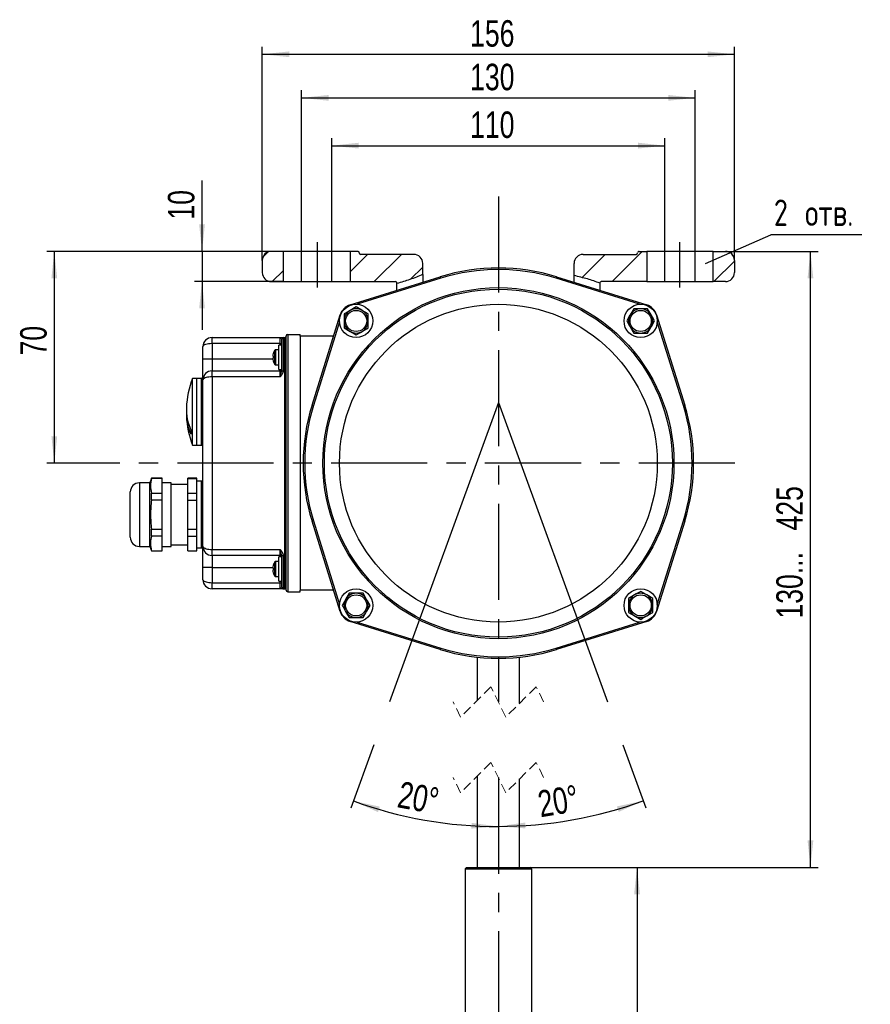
# Model space of a CAD drawing. Header units: millimetres. Extents: x 0 to 594, y 0 to 420.
# Tile 5 of 14: x 216 to 328, y 171 to 301. Entities that reach past the tile are written whole.
import ezdxf

# ---------------------------------------------------------------- set-up
doc = ezdxf.new("R2010")
doc.units = ezdxf.units.MM
doc.linetypes.add('CENTERX2', pattern=[20.32, 12.7, -2.54, 2.54, -2.54])
doc.linetypes.add('HIDDEN', pattern=[1.905, 1.27, -0.635])
doc.layers.add('ОСЕВЫЕ', color=7, linetype='Continuous')
doc.styles.add('SLDTEXTSTYLE4', font='TXT', dxfattribs={"width": 0.75})
doc.styles.add('SLDTEXTSTYLE5', font='TXT', dxfattribs={"width": 0.75, "bigfont": 'bigfont'})
doc.dimstyles.new('SLDDIMSTYLE0', dxfattribs={"dimtxt": 3.5, "dimasz": 3.556, "dimexe": 0, "dimexo": 0.0625, "dimgap": 0.875, "dimtad": 1, "dimdec": 0, "dimlfac": 2.5, "dimrnd": 1e-09, "dimzin": 12, "dimdsep": 46, "dimtxsty": 'SLDTEXTSTYLE4', "dimsah": 1, "dimcen": 0.09, "dimadec": 0, "dimazin": 3, "dimtfac": 1, "dimtdec": 0, "dimtofl": 0, "dimtmove": 0, "dimatfit": 3, "dimfxl": 0, "dimfrac": 2, "dimtolj": 1, "dimtzin": 12, "dimarcsym": 0})
doc.dimstyles.new('SLDDIMSTYLE1', dxfattribs={"dimtxt": 3.5, "dimasz": 3.556, "dimexe": 0, "dimexo": 0.0625, "dimgap": 0.875, "dimtad": 1, "dimdec": 4, "dimlfac": 2.5, "dimzin": 12, "dimdsep": 46, "dimtxsty": 'SLDTEXTSTYLE4', "dimsah": 1, "dimcen": 0.09, "dimadec": 1, "dimazin": 3, "dimtfac": 1, "dimtdec": 1, "dimtofl": 0, "dimtmove": 0, "dimatfit": 3, "dimfxl": 0, "dimfrac": 2, "dimtolj": 1, "dimtzin": 12, "dimarcsym": 0})
doc.dimstyles.new('SLDDIMSTYLE2', dxfattribs={"dimtxt": 3.5, "dimasz": 3.556, "dimexe": 0, "dimexo": 0.0625, "dimgap": 0.875, "dimtad": 1, "dimdec": 0, "dimlfac": 2.5, "dimrnd": 1e-09, "dimzin": 12, "dimdsep": 46, "dimtxsty": 'SLDTEXTSTYLE4', "dimsah": 1, "dimcen": 0.09, "dimadec": 0, "dimazin": 3, "dimtfac": 1, "dimtdec": 0, "dimtmove": 0, "dimatfit": 0, "dimfxl": 0, "dimfrac": 2, "dimtolj": 1, "dimtzin": 12, "dimarcsym": 0})
doc.dimstyles.new('SLDDIMSTYLE3', dxfattribs={"dimtxt": 0.18, "dimasz": 3.556, "dimexe": 0, "dimexo": 0.0625, "dimgap": 0, "dimtad": 0, "dimtih": 1, "dimtoh": 1, "dimdec": 0, "dimrnd": 1e-09, "dimzin": 0, "dimdsep": 46, "dimtxsty": 'Standard', "dimblk1": 'NONE', "dimblk2": 'NONE', "dimsah": 1, "dimcen": 0.09, "dimadec": 0, "dimazin": 0, "dimtfac": 3.556, "dimtdec": 0, "dimtofl": 0, "dimtmove": 0, "dimatfit": 3, "dimldrblk": 'NONE', "dimfxl": 0, "dimfrac": 2, "dimtolj": 1, "dimtzin": 0, "dimarcsym": 0})

# ---------------------------------------------------------------- blocks, each defined once
blk = doc.blocks.new('SW_BROKEN_VIEW_0')
at = {"color": 0, "linetype": 'CENTERX2'}
for p, q in [((0, 169.81), (0, 102.99)), ((-23.95, 163.76), (-23.95, 157.78)), ((23.95, 163.76), (23.95, 157.78)), ((31.24, 134.55), (-50.97, 134.55)), ((0, 92.99), (0, 10))]:
    blk.add_line(p, q, dxfattribs=at)
at = {"color": 0, "linetype": 'Continuous'}
for q in [(-14.4, 102.99), (14.4, 102.99)]:
    blk.add_line((0, 142.55), q, dxfattribs=at)
blk = doc.blocks.new('_D')
at = {"layer": 'ОСЕВЫЕ'}
for p, q in [((250.78, 270.63), (219.49, 270.63)), ((220.49, 270.63), (220.49, 242.63)), ((228.2, 242.63), (219.49, 242.63))]:
    blk.add_line(p, q, dxfattribs=at)
for points in [[(220.49, 270.63), (220.11, 267.08), (220.87, 267.08)], [(220.49, 242.63), (220.87, 246.19), (220.11, 246.19)]]:
    blk.add_solid(points, dxfattribs=at)
at = {"layer": 'ОСЕВЫЕ', "insert": (215.98, 256.87), "char_height": 3.5, "attachment_point": 1, "rotation": 90, "style": 'SLDTEXTSTYLE4'}
blk.add_mtext('70', dxfattribs=at)
blk = doc.blocks.new('_D_1')
at = {"layer": 'ОСЕВЫЕ'}
blk.add_line((262.72, 205.42), (259.67, 197.04), dxfattribs=at)
blk.add_arc((279.17, 250.63), 56.03, 250, 270, dxfattribs=at)
for points in [[(260.01, 197.98), (263.27, 196.51), (263.51, 197.23)], [(279.17, 194.6), (275.63, 195.09), (275.61, 194.33)]]:
    blk.add_solid(points, dxfattribs=at)
at = {"layer": 'ОСЕВЫЕ', "insert": (266.31, 200.62), "char_height": 3.5, "attachment_point": 1, "rotation": 349.4873, "style": 'SLDTEXTSTYLE4'}
blk.add_mtext('20°', dxfattribs=at)
blk = doc.blocks.new('_D_2')
at = {"layer": 'ОСЕВЫЕ'}
blk.add_line((295.63, 205.42), (298.67, 197.07), dxfattribs=at)
blk.add_arc((279.17, 250.63), 56, 270, 290, dxfattribs=at)
for points in [[(298.33, 198.01), (294.83, 197.26), (295.07, 196.54)], [(279.17, 194.63), (282.74, 194.36), (282.72, 195.13)]]:
    blk.add_solid(points, dxfattribs=at)
at = {"layer": 'ОСЕВЫЕ', "insert": (284.17, 199.27), "char_height": 3.5, "attachment_point": 1, "rotation": 9.4605, "style": 'SLDTEXTSTYLE4'}
blk.add_mtext('20°', dxfattribs=at)
blk = doc.blocks.new('_D_3')
at = {"layer": 'ОСЕВЫЕ'}
for p, q in [((283.37, 189.21), (298.49, 189.21)), ((297.49, 189.21), (297.49, 31.05)), ((278.61, 31.05), (298.49, 31.05))]:
    blk.add_line(p, q, dxfattribs=at)
for points in [[(297.49, 189.21), (297.11, 185.65), (297.88, 185.65)], [(297.49, 31.05), (297.88, 34.61), (297.11, 34.61)]]:
    blk.add_solid(points, dxfattribs=at)
at = {"layer": 'ОСЕВЫЕ', "insert": (292.98, 131.97), "char_height": 3.5, "attachment_point": 1, "rotation": 90, "style": 'SLDTEXTSTYLE4'}
blk.add_mtext('645', dxfattribs=at)
blk = doc.blocks.new('_D_4')
at = {"layer": 'ОСЕВЫЕ'}
for p, q in [((309.17, 270.63), (321.41, 270.63)), ((320.41, 189.21), (320.41, 270.63)), ((283.37, 189.21), (321.41, 189.21))]:
    blk.add_line(p, q, dxfattribs=at)
for points in [[(320.41, 270.63), (320.03, 267.08), (320.79, 267.08)], [(320.41, 189.21), (320.79, 192.77), (320.03, 192.77)]]:
    blk.add_solid(points, dxfattribs=at)
at = {"layer": 'ОСЕВЫЕ', "char_height": 3.5, "attachment_point": 1, "rotation": 90, "style": 'SLDTEXTSTYLE4'}
for s, insert in [('425', (315.9, 233.74)), ('130...', (315.9, 222.1))]:
    blk.add_mtext(s, dxfattribs=dict(at, insert=insert))
blk = doc.blocks.new('_D_5')
at = {"layer": 'ОСЕВЫЕ'}
for p, q in [((240.01, 270.63), (240.01, 280)), ((250.78, 270.63), (239.01, 270.63)), ((240.01, 270.63), (240.01, 266.63)), ((250.78, 266.63), (239.01, 266.63)), ((240.01, 266.63), (240.01, 260.28))]:
    blk.add_line(p, q, dxfattribs=at)
for points in [[(240.01, 270.63), (240.39, 274.19), (239.63, 274.19)], [(240.01, 266.63), (239.63, 263.08), (240.39, 263.08)]]:
    blk.add_solid(points, dxfattribs=at)
at = {"layer": 'ОСЕВЫЕ', "insert": (235.5, 274.83), "char_height": 3.5, "attachment_point": 1, "rotation": 90, "style": 'SLDTEXTSTYLE4'}
blk.add_mtext('10', dxfattribs=at)
blk = doc.blocks.new('_D_6')
at = {"layer": 'ОСЕВЫЕ'}
for p, q in [((247.97, 269.43), (247.97, 297.68)), ((310.37, 269.43), (310.37, 297.68)), ((247.97, 296.68), (310.37, 296.68))]:
    blk.add_line(p, q, dxfattribs=at)
for points in [[(247.97, 296.68), (251.53, 296.3), (251.53, 297.06)], [(310.37, 296.68), (306.82, 297.06), (306.82, 296.3)]]:
    blk.add_solid(points, dxfattribs=at)
at = {"layer": 'ОСЕВЫЕ', "insert": (275.44, 301.19), "char_height": 3.5, "attachment_point": 1, "style": 'SLDTEXTSTYLE4'}
blk.add_mtext('156', dxfattribs=at)
blk = doc.blocks.new('_D_7')
at = {"layer": 'ОСЕВЫЕ'}
for p, q in [((253.17, 270.63), (253.17, 291.92)), ((305.17, 270.63), (305.17, 291.92)), ((253.17, 290.92), (305.17, 290.92))]:
    blk.add_line(p, q, dxfattribs=at)
for points in [[(253.17, 290.92), (256.73, 290.54), (256.73, 291.3)], [(305.17, 290.92), (301.62, 291.3), (301.62, 290.54)]]:
    blk.add_solid(points, dxfattribs=at)
at = {"layer": 'ОСЕВЫЕ', "insert": (275.44, 295.43), "char_height": 3.5, "attachment_point": 1, "style": 'SLDTEXTSTYLE4'}
blk.add_mtext('130', dxfattribs=at)
blk = doc.blocks.new('_D_8')
at = {"layer": 'ОСЕВЫЕ'}
for p, q in [((257.17, 270.63), (257.17, 285.6)), ((301.17, 270.63), (301.17, 285.6)), ((257.17, 284.6), (301.17, 284.6))]:
    blk.add_line(p, q, dxfattribs=at)
for points in [[(257.17, 284.6), (260.73, 284.22), (260.73, 284.99)], [(301.17, 284.6), (297.62, 284.99), (297.62, 284.22)]]:
    blk.add_solid(points, dxfattribs=at)
at = {"layer": 'ОСЕВЫЕ', "insert": (275.44, 289.12), "char_height": 3.5, "attachment_point": 1, "style": 'SLDTEXTSTYLE4'}
blk.add_mtext('110', dxfattribs=at)
blk = doc.blocks.new('SW_NOTE_0_1')
at = {"layer": 'ОСЕВЫЕ', "color": 0}
blk.add_line((12.03, 0), (0, 0), dxfattribs=at)
at = {"layer": 'ОСЕВЫЕ', "color": 0, "insert": (0.41, 4.68), "char_height": 3.5, "attachment_point": 1, "style": 'SLDTEXTSTYLE5'}
blk.add_mtext('2 отв.', dxfattribs=at)
blk = doc.blocks.new('_None')
blk = doc.blocks.new('SW_HATCH_0')
at = {"color": 0, "linetype": 'Continuous', "lineweight": 18}
for p, q in [((-13.16, 0.31), (-13.8, -0.33)), ((0, 0), (-2.3, -2.3)), ((4.49, 0), (0.89, -3.6)), ((28.36, -3.07), (31.43, 0)), ((32.32, -3.6), (36.32, 0.4)), ((45.79, -3.6), (48.5, -0.89)), ((-11.1, -2.12), (-12.58, -3.6)), ((7.3, -1.68), (5.68, -3.3)), ((36.81, -3.6), (36.9, -3.51))]:
    blk.add_line(p, q, dxfattribs=at)

msp = doc.modelspace()

# ---------------------------------------------------------------- linework, layer by layer
at = {"color": 7, "linetype": 'Continuous', "lineweight": 25}
for p, q in [((247.974845, 269.434833), (247.974845, 267.83483)), ((250.77693, 270.634842), (249.174846, 270.634842)), ((253.174845, 270.634842), (250.77693, 270.634842)), ((250.77693, 266.634846), (250.77693, 270.634842)), ((253.174845, 266.634846), (253.174845, 270.634842)), ((257.174846, 270.634842), (253.174845, 270.634842)), ((257.174846, 266.634846), (257.174846, 270.634842)), ((259.572762, 270.634842), (257.174846, 270.634842)), ((259.572762, 270.634842), (259.572762, 266.634846)), ((260.574845, 270.634842), (259.572762, 270.634842)), ((267.974846, 270.234847), (260.974845, 270.234847)), ((290.374846, 270.234847), (297.374845, 270.234847)), ((297.774846, 270.634842), (298.776928, 270.634842)), ((298.776928, 270.634842), (298.776928, 266.634846)), ((301.174847, 270.634842), (298.776928, 270.634842)), ((301.174847, 266.634846), (301.174847, 270.634842)), ((305.174846, 270.634842), (301.174847, 270.634842)), ((305.174846, 266.634846), (305.174846, 270.634842)), ((307.572762, 270.634842), (305.174846, 270.634842)), ((307.572762, 266.634846), (307.572762, 270.634842)), ((307.572762, 270.634842), (309.174845, 270.634842)), ((310.374845, 269.434833), (310.374845, 267.83483)), ((269.174846, 267.594647), (269.174846, 269.034838)), ((289.174845, 267.451572), (289.174845, 269.034838)), ((259.576148, 263.547206), (271.491647, 267.264271)), ((269.174846, 267.594647), (269.174846, 266.541529)), ((286.858044, 267.264271), (298.773543, 263.547206)), ((289.174845, 266.541529), (289.174845, 267.451572)), ((249.174846, 266.634846), (250.77693, 266.634846)), ((250.77693, 266.634846), (253.174845, 266.634846)), ((253.174845, 266.634846), (257.174846, 266.634846)), ((257.174846, 266.634846), (259.572762, 266.634846)), ((259.572762, 266.634846), (265.574846, 266.634846)), ((265.774846, 266.434836), (265.774846, 266.361069)), ((265.774846, 265.4809), (265.774846, 266.361069)), ((292.574846, 266.42847), (292.574846, 265.4809)), ((298.776928, 266.634846), (292.774845, 266.634846)), ((298.776928, 266.634846), (301.174847, 266.634846)), ((301.174847, 266.634846), (305.174846, 266.634846)), ((305.174846, 266.634846), (307.572762, 266.634846)), ((309.174845, 266.634846), (307.572762, 266.634846)), ((297.051085, 263.034844), (296.589206, 262.234831)), ((297.974847, 263.034844), (297.051085, 263.034844)), ((298.898605, 263.034844), (297.974847, 263.034844)), ((254.545423, 250.318038), (258.262488, 262.233543)), ((258.774845, 262.358594), (258.774845, 261.434841)), ((261.974846, 262.358594), (261.174846, 262.820482)), ((261.974846, 261.434841), (261.974846, 262.358594)), ((300.087205, 262.233543), (303.804267, 250.318038)), ((258.774845, 261.434841), (258.774845, 260.511088)), ((258.774845, 260.511088), (259.574846, 260.0492)), ((261.974846, 260.511088), (261.974846, 261.434841)), ((298.898605, 259.834838), (299.360488, 260.634851)), ((241.334844, 258.434844), (241.334844, 259.234834)), ((241.334844, 259.234834), (250.334846, 259.234834)), ((250.334846, 258.434844), (250.334846, 259.234834)), ((250.334846, 259.234834), (250.734846, 259.234834)), ((250.534845, 254.834843), (250.534845, 259.034848)), ((250.734846, 259.234834), (250.734846, 254.834843)), ((250.734846, 259.234834), (250.934846, 259.234834)), ((250.934846, 226.034844), (250.934846, 259.234834)), ((251.134845, 225.834834), (251.134845, 259.434843)), ((251.334845, 259.634828), (251.334845, 225.634837)), ((251.334845, 259.634828), (252.974846, 259.634828)), ((252.974846, 259.434843), (252.974846, 259.634828)), ((252.974846, 259.434843), (252.974846, 225.834834)), ((257.242312, 259.434843), (252.974846, 259.434843)), ((297.051085, 259.834838), (297.974847, 259.834838)), ((297.974847, 259.834838), (298.898605, 259.834838)), ((240.134845, 256.434846), (240.134845, 258.034849)), ((241.334844, 258.434844), (241.334844, 256.434846)), ((250.334846, 258.434844), (241.334844, 258.434844)), ((250.534845, 258.234834), (250.174845, 258.234834)), ((250.174845, 255.03484), (250.174845, 258.234834)), ((250.334846, 258.434844), (250.534845, 258.434844)), ((240.134845, 256.434846), (241.334844, 256.434846)), ((240.134845, 253.634846), (240.134845, 256.434846)), ((241.334844, 256.434846), (241.334844, 254.834843)), ((249.346901, 256.773472), (249.413062, 256.76589)), ((250.174845, 257.63483), (249.744887, 257.63483)), ((249.744887, 255.634844), (250.174845, 255.634844)), ((239.334846, 253.834843), (238.734845, 253.834843)), ((238.734845, 245.034838), (238.734845, 253.834843)), ((239.934845, 253.834843), (239.334846, 253.834843)), ((239.334846, 245.034838), (239.334846, 253.834843)), ((241.334844, 254.034841), (241.334844, 254.834843)), ((241.334844, 254.834843), (250.334846, 254.834843)), ((250.334846, 254.034841), (241.334844, 254.034841)), ((241.334844, 254.034841), (241.334844, 231.234836)), ((250.174845, 255.03484), (250.534845, 255.03484)), ((250.334846, 254.034841), (250.334846, 254.834843)), ((250.534845, 254.834843), (250.734846, 254.834843)), ((240.134845, 231.634843), (240.134845, 253.634846)), ((238.534845, 247.026956), (238.534845, 246.461272)), ((238.734845, 245.034838), (239.334846, 245.034838)), ((239.334846, 245.034838), (239.934845, 245.034838)), ((233.134846, 240.034842), (231.734846, 240.034842)), ((233.334846, 240.634835), (233.134846, 240.034842)), ((233.134846, 231.634843), (233.134846, 240.034842)), ((234.734846, 240.634835), (233.334846, 240.634835)), ((233.334846, 240.60452), (233.334846, 240.634835)), ((234.734846, 240.60452), (233.334846, 240.60452)), ((234.734846, 240.60452), (234.734846, 240.634835)), ((234.734846, 238.68618), (234.734846, 240.60452)), ((235.934845, 240.034842), (234.734846, 240.034842)), ((235.934845, 231.634843), (235.934845, 240.034842)), ((238.134847, 239.834845), (235.934845, 239.834845)), ((239.334846, 240.634835), (238.134847, 240.634835)), ((238.134847, 240.60452), (238.134847, 240.634835)), ((238.134847, 240.60452), (239.334846, 240.60452)), ((238.134847, 238.68618), (238.134847, 240.60452)), ((239.334846, 240.60452), (239.334846, 240.634835)), ((239.334846, 238.68618), (239.334846, 240.60452)), ((239.934845, 240.23484), (239.334846, 240.23484)), ((230.534846, 237.334835), (230.534846, 238.834846)), ((233.334846, 237.753177), (233.334846, 238.68618)), ((233.334846, 238.68618), (234.734846, 238.68618)), ((234.734846, 237.753177), (234.734846, 238.68618)), ((238.134847, 238.68618), (239.334846, 238.68618)), ((238.134847, 237.753177), (238.134847, 238.68618)), ((239.334846, 237.753177), (239.334846, 238.68618)), ((230.534846, 232.83484), (230.534846, 237.334835)), ((234.734846, 237.753177), (233.334846, 237.753177)), ((234.734846, 233.916509), (234.734846, 237.753177)), ((238.134847, 237.753177), (239.334846, 237.753177)), ((238.134847, 233.916509), (238.134847, 237.753177)), ((239.334846, 233.916509), (239.334846, 237.753177)), ((258.262488, 223.036146), (254.545423, 234.951639)), ((303.804267, 234.951639), (300.087205, 223.036146)), ((233.334846, 232.983494), (233.334846, 233.916509)), ((233.334846, 233.916509), (234.734846, 233.916509)), ((234.734846, 232.983494), (233.334846, 232.983494)), ((234.734846, 232.983494), (234.734846, 233.916509)), ((234.734846, 231.065166), (234.734846, 232.983494)), ((238.134847, 233.916509), (239.334846, 233.916509)), ((238.134847, 232.983494), (238.134847, 233.916509)), ((238.134847, 232.983494), (239.334846, 232.983494)), ((238.134847, 231.065166), (238.134847, 232.983494)), ((239.334846, 232.983494), (239.334846, 233.916509)), ((239.334846, 231.065166), (239.334846, 232.983494)), ((235.934845, 231.834841), (238.134847, 231.834841)), ((231.734846, 231.634843), (233.134846, 231.634843)), ((233.134846, 231.634843), (233.334846, 231.034839)), ((233.334846, 231.034839), (233.334846, 231.065166)), ((233.334846, 231.065166), (234.734846, 231.065166)), ((233.334846, 231.034839), (234.734846, 231.034839)), ((234.734846, 231.634843), (235.934845, 231.634843)), ((234.734846, 231.034839), (234.734846, 231.065166)), ((238.134847, 231.065166), (239.334846, 231.065166)), ((238.134847, 231.034839), (238.134847, 231.065166)), ((238.134847, 231.034839), (239.334846, 231.034839)), ((239.334846, 231.434846), (239.934845, 231.434846)), ((239.334846, 231.034839), (239.334846, 231.065166)), ((240.134845, 228.834843), (240.134845, 231.634843)), ((241.334844, 230.434835), (241.334844, 231.234836)), ((241.334844, 231.234836), (250.334846, 231.234836)), ((250.334846, 230.434835), (241.334844, 230.434835)), ((241.334844, 230.434835), (241.334844, 228.834843)), ((250.334846, 230.434835), (250.334846, 231.234836)), ((250.534845, 230.434835), (250.734846, 230.434835)), ((250.534845, 226.234841), (250.534845, 230.434835)), ((250.734846, 230.434835), (250.734846, 226.034844)), ((250.174845, 229.634845), (249.744887, 229.634845)), ((250.534845, 230.234837), (250.174845, 230.234837)), ((250.174845, 227.034843), (250.174845, 230.234837)), ((241.334844, 228.834843), (240.134845, 228.834843)), ((240.134845, 227.23484), (240.134845, 228.834843)), ((241.334844, 228.834843), (241.334844, 226.834845)), ((241.334844, 226.034844), (241.334844, 226.834845)), ((241.334844, 226.834845), (250.334846, 226.834845)), ((249.744887, 227.634835), (250.174845, 227.634835)), ((250.174845, 227.034843), (250.534845, 227.034843)), ((250.334846, 226.834845), (250.534845, 226.834845)), ((250.334846, 226.034844), (250.334846, 226.834845)), ((250.334846, 226.034844), (241.334844, 226.034844)), ((250.734846, 226.034844), (250.334846, 226.034844)), ((250.734846, 226.034844), (250.934846, 226.034844)), ((251.334845, 225.634837), (252.974846, 225.634837)), ((257.242312, 225.834834), (252.974846, 225.834834)), ((252.974846, 225.634837), (252.974846, 225.834834)), ((259.451085, 225.43484), (258.989205, 224.634838)), ((260.374846, 225.43484), (259.451085, 225.43484)), ((261.298606, 225.43484), (260.374846, 225.43484)), ((299.574847, 224.758601), (298.774845, 225.220477)), ((296.374846, 224.758601), (296.374846, 223.834836)), ((299.574847, 223.834836), (299.574847, 224.758601)), ((261.298606, 222.234845), (261.760486, 223.034835)), ((296.374846, 223.834836), (296.374846, 222.911084)), ((296.374846, 222.911084), (297.174845, 222.449195)), ((299.574847, 222.911084), (299.574847, 223.834836)), ((259.451085, 222.234845), (260.374846, 222.234845)), ((271.491647, 218.005419), (259.576148, 221.722483)), ((260.374846, 222.234845), (261.298606, 222.234845)), ((298.773543, 221.722483), (286.858044, 218.005419)), ((276.374846, 216.987228), (276.374846, 211.262727)), ((281.974845, 210.88773), (281.974845, 216.987228)), ((276.374846, 201.262734), (276.374846, 189.210928)), ((281.974845, 189.210928), (281.974845, 200.887731)), ((274.974846, 189.210928), (274.774846, 189.010928)), ((274.774846, 189.010928), (274.774846, 169.810929)), ((274.774846, 189.010928), (283.574846, 189.010928)), ((274.974846, 189.210928), (283.374845, 189.210928)), ((283.574846, 189.010928), (283.374845, 189.210928)), ((283.574846, 118.695647), (283.574846, 189.010928))]:
    msp.add_line(p, q, dxfattribs=at)
at = {"color": 8, "linetype": 'Continuous', "lineweight": 25}
for p, q in [((271.551207, 267.073345), (260.514472, 263.630414)), ((297.83522, 263.630414), (286.798485, 267.073345)), ((259.576148, 263.547206), (259.593545, 263.49144)), ((300.087205, 262.233543), (300.031436, 262.216139)), ((258.179281, 261.295223), (254.736348, 250.258481)), ((303.613342, 250.258481), (300.170411, 261.295223)), ((250.334846, 258.234834), (250.334846, 258.434844)), ((241.334844, 256.434846), (249.353393, 256.434846)), ((249.648405, 255.683493), (249.648405, 257.586193)), ((249.744887, 255.634844), (249.744887, 257.63483)), ((239.934845, 245.034838), (239.934845, 253.834843)), ((250.334846, 254.834843), (250.334846, 255.03484)), ((231.734846, 240.034842), (231.734846, 237.93484)), ((239.934845, 231.434846), (239.934845, 240.23484)), ((231.734846, 237.93484), (231.734846, 231.634843)), ((254.736348, 235.011196), (258.179281, 223.974466)), ((300.170411, 223.974466), (303.613342, 235.011196)), ((250.334846, 230.234837), (250.334846, 230.434835)), ((249.648405, 227.683484), (249.648405, 229.586196)), ((249.744887, 227.634835), (249.744887, 229.634845)), ((241.334844, 228.834843), (249.353393, 228.834843)), ((250.334846, 226.834845), (250.334846, 227.034843)), ((258.318254, 223.053539), (258.262488, 223.036146)), ((260.514472, 221.639275), (271.551207, 218.196344)), ((286.798485, 218.196344), (297.83522, 221.639275))]:
    msp.add_line(p, q, dxfattribs=at)
at = {"color": 7, "linetype": 'HIDDEN', "lineweight": 18}
for p, q in [((278.187346, 213.075232), (274.187346, 209.075232)), ((280.162346, 209.075232), (278.187346, 213.075232)), ((284.162346, 213.075232), (280.162346, 209.075232)), ((285.149846, 211.075232), (284.162346, 213.075232)), ((274.187346, 209.075232), (273.199846, 211.075232)), ((278.187346, 203.075232), (274.187346, 199.075232)), ((280.162346, 199.075232), (278.187346, 203.075232)), ((284.162346, 203.075232), (280.162346, 199.075232)), ((285.149846, 201.075232), (284.162346, 203.075232)), ((274.187346, 199.075232), (273.199846, 201.075232))]:
    msp.add_line(p, q, dxfattribs=at)
at = {"color": 7, "linetype": 'Continuous', "lineweight": 25, "flags": 128}
for points in [[(271.551207, 267.073345), (271.539587, 267.110586), (271.528414, 267.146396), (271.518117, 267.179417), (271.509092, 267.208338), (271.501684, 267.232084), (271.496181, 267.249727), (271.492791, 267.260599), (271.491647, 267.264271)], [(286.798485, 267.073345), (286.810104, 267.110586), (286.821277, 267.146396), (286.831575, 267.179417), (286.840599, 267.208338), (286.848007, 267.232084), (286.853511, 267.249727), (286.8569, 267.260599), (286.858044, 267.264271)], [(260.374846, 263.28237), (260.172691, 263.165641), (259.574846, 262.820482)], [(261.174846, 262.820482), (261.11799, 262.853312), (260.374846, 263.28237)], [(299.360488, 262.234831), (299.23479, 262.452555), (298.898605, 263.034844)], [(259.574846, 262.820482), (259.357136, 262.694788), (258.774845, 262.358594)], [(296.589206, 262.234831), (296.556381, 262.177992), (296.127326, 261.434841)], [(299.822367, 261.434841), (299.705652, 261.636996), (299.360488, 262.234831)], [(261.174846, 260.0492), (261.772691, 260.394358), (261.974846, 260.511088)], [(296.127326, 261.434841), (296.463511, 260.852551), (296.589206, 260.634851)], [(296.589206, 260.634851), (296.93437, 260.036993), (297.051085, 259.834838)], [(299.360488, 260.634851), (299.393312, 260.69169), (299.822367, 261.434841)], [(259.574846, 260.0492), (259.631701, 260.01637), (260.374846, 259.587312)], [(260.374846, 259.587312), (260.957136, 259.923506), (261.174846, 260.0492)], [(241.334844, 258.434844), (241.100738, 258.427143), (240.875626, 258.404398), (240.668161, 258.367419), (240.486319, 258.317685), (240.337084, 258.257079), (240.226189, 258.187914), (240.157903, 258.112883), (240.134845, 258.034849)], [(241.334844, 254.034841), (241.126467, 254.028761), (240.924422, 254.010713), (240.734846, 253.981256), (240.563501, 253.941262), (240.415592, 253.891957), (240.295617, 253.834843), (240.207214, 253.771651), (240.153075, 253.704297), (240.134845, 253.634846)], [(254.736348, 250.258481), (254.699101, 250.270104), (254.663285, 250.281274), (254.630276, 250.291574), (254.601344, 250.300598), (254.5776, 250.308001), (254.559956, 250.313508), (254.549091, 250.316894), (254.545423, 250.318038)], [(303.804267, 250.318038), (303.800599, 250.316894), (303.789736, 250.313508), (303.772093, 250.308001), (303.748346, 250.300598), (303.719414, 250.291574), (303.686408, 250.281274), (303.650592, 250.270104), (303.613342, 250.258481)], [(254.736348, 235.011196), (254.699101, 234.999585), (254.663285, 234.988403), (254.630276, 234.978115), (254.601344, 234.969091), (254.5776, 234.961676), (254.559956, 234.956181), (254.549091, 234.952783), (254.545423, 234.951639)], [(303.804267, 234.951639), (303.800599, 234.952783), (303.789736, 234.956181), (303.772093, 234.961676), (303.748346, 234.969091), (303.719414, 234.978115), (303.686408, 234.988403), (303.650592, 234.999585), (303.613342, 235.011196)], [(240.134845, 231.634843), (240.153075, 231.56538), (240.207214, 231.498027), (240.295617, 231.434846), (240.415592, 231.377721), (240.563501, 231.328428), (240.734846, 231.288433), (240.924422, 231.258964), (241.126467, 231.240916), (241.334844, 231.234836)], [(249.413062, 228.765893), (249.400852, 228.767288), (249.389754, 228.768563), (249.379774, 228.769696), (249.370923, 228.770709), (249.363204, 228.771591), (249.356625, 228.772354), (249.351189, 228.772974), (249.346901, 228.773463)], [(240.134845, 227.23484), (240.153075, 227.165377), (240.207214, 227.098036), (240.295617, 227.034843), (240.415592, 226.97773), (240.563501, 226.928425), (240.734846, 226.88843), (240.924422, 226.858961), (241.126467, 226.840913), (241.334844, 226.834845)], [(261.760486, 224.634838), (261.41532, 225.232684), (261.298606, 225.43484)], [(297.174845, 225.220477), (296.577001, 224.875319), (296.374846, 224.758601)], [(297.974847, 225.682366), (297.392554, 225.346172), (297.174845, 225.220477)], [(298.774845, 225.220477), (298.717991, 225.253308), (297.974847, 225.682366)], [(258.989205, 224.634838), (258.95638, 224.577987), (258.527324, 223.834836)], [(262.222367, 223.834836), (261.886181, 224.417126), (261.760486, 224.634838)], [(258.527324, 223.834836), (258.644039, 223.632681), (258.989205, 223.034835)], [(258.989205, 223.034835), (259.1149, 222.817135), (259.451085, 222.234845)], [(261.760486, 223.034835), (261.793312, 223.091698), (262.222367, 223.834836)], [(298.774845, 222.449195), (298.992554, 222.574889), (299.574847, 222.911084)], [(297.174845, 222.449195), (297.231702, 222.416377), (297.974847, 221.987319)], [(297.974847, 221.987319), (298.177002, 222.104037), (298.774845, 222.449195)], [(271.491647, 218.005419), (271.492791, 218.00909), (271.496181, 218.01995), (271.501684, 218.037593), (271.509092, 218.06134), (271.518117, 218.090272), (271.528414, 218.123281), (271.539587, 218.159091), (271.551207, 218.196344)], [(286.858044, 218.005419), (286.8569, 218.00909), (286.853511, 218.01995), (286.848007, 218.037593), (286.840599, 218.06134), (286.831575, 218.090272), (286.821277, 218.123281), (286.810104, 218.159091), (286.798485, 218.196344)]]:
    msp.add_lwpolyline(points, dxfattribs=at)
at = {"color": 8, "linetype": 'Continuous', "lineweight": 25, "flags": 128}
for points in [[(298.756147, 263.49144), (298.763505, 263.515019), (298.76901, 263.532662), (298.772398, 263.543534), (298.773543, 263.547206)], [(258.318254, 262.216139), (258.294664, 262.223506), (258.277021, 262.229013), (258.266156, 262.232399), (258.262488, 262.233543)], [(300.031436, 223.053539), (300.055028, 223.046183), (300.072671, 223.040676), (300.083537, 223.03729), (300.087205, 223.036146)], [(259.593545, 221.77825), (259.586186, 221.754658), (259.580682, 221.737015), (259.577292, 221.726155), (259.576148, 221.722483)], [(298.773543, 221.722483), (298.772398, 221.726155), (298.76901, 221.737015), (298.763505, 221.754658), (298.756147, 221.77825)]]:
    msp.add_lwpolyline(points, dxfattribs=at)
at = {"color": 7, "linetype": 'Continuous', "lineweight": 25}
for centre, radius in [((279.174845, 242.634841), 23.2), ((279.174845, 242.634835), 23), ((260.37484, 261.434831), 2.2), ((279.174845, 242.634834), 21), ((297.974843, 261.434827), 2.199997), ((260.374851, 261.434841), 1.400002), ((297.974849, 261.434844), 1.399997), ((260.374846, 223.834836), 2.2), ((260.374845, 223.834838), 1.400003), ((297.974846, 223.834836), 2.2), ((297.974845, 223.834843), 1.400001)]:
    msp.add_circle(centre, radius, dxfattribs=at)
for centre, radius, start, end in [((249.174854, 269.434833), 1.200009, 90.00037424, 179.9999815), ((260.574844, 270.43484), 0.200001, 359.99774187, 89.99969688), ((260.974847, 270.434848), 0.200001, 180.00457224, 269.99948333), ((267.974837, 269.034839), 1.200008, 359.99999573, 89.99960851), ((290.374854, 269.034838), 1.200009, 90.00037424, 179.9999815), ((297.374843, 270.43485), 0.200003, 270.00066761, 359.99506337), ((297.774849, 270.434839), 0.200003, 90.00066748, 180.00189377), ((309.174839, 269.434836), 1.200006, 359.99989705, 89.99967607), ((279.174845, 242.634547), 25.800287, 72.67478154, 107.32521846), ((279.174846, 242.63486), 25.599989, 72.67457377, 107.32542623), ((249.174854, 267.834854), 1.200009, 180.00115688, 269.99962575), ((309.174839, 267.834852), 1.200006, 270.00032394, 359.99896458), ((265.574844, 266.434844), 0.200001, 359.99774187, 89.99959015), ((292.774846, 266.434845), 0.2, 90.00036565, 180.00262249), ((260.171778, 261.637916), 2.000041, 107.32606209, 162.6740354), ((260.374846, 261.434862), 1.599982, 59.99963176, 120.00036824), ((297.974846, 261.434858), 1.599987, 89.99998619, 150.00083757), ((297.974841, 261.434848), 1.599996, 29.99936157, 89.99981467), ((298.177904, 261.637905), 2.000054, 17.32618917, 72.67381083), ((260.374883, 261.43482), 1.600038, 120.00077224, 179.99923581), ((260.374808, 261.43482), 1.600038, 0.00076419, 59.99922776), ((297.974809, 261.434841), 1.599963, 149.99965652, 210.00034348), ((297.974884, 261.434841), 1.599963, 329.99965652, 30.00034348), ((260.374883, 261.434862), 1.600038, 180.00076419, 239.99922776), ((260.374808, 261.434862), 1.600038, 300.00077224, 359.99923581), ((297.974846, 261.434824), 1.599987, 209.99916243, 270.00001381), ((297.974841, 261.434834), 1.599996, 270.00018533, 330.00063843), ((241.334837, 258.034842), 1.199992, 89.99964339, 179.99964512), ((250.734829, 259.034849), 0.199984, 89.99534733, 180.00038365), ((250.934832, 259.434846), 0.200012, 270.00388645, 359.99910169), ((251.33481, 259.434864), 0.199965, 89.98978328, 180.0059477), ((257.242323, 259.634834), 0.199991, 269.99707326, 342.67296752), ((260.374846, 261.43482), 1.599982, 239.99963176, 300.00036824), ((250.949797, 256.634931), 1.608872, 162.77764028, 175.06011144), ((256.721137, 192.337143), 64.581467, 96.49754045, 96.55662065), ((250.949449, 256.634687), 1.608519, 184.93853787, 197.22371041), ((251.298683, 256.634837), 1.89017, 176.02427352, 183.97572648), ((250.934584, 256.63498), 1.599707, 143.51466273, 162.54795233), ((249.00474, 256.578852), 0.67098, 52.5155497, 53.00335935), ((249.744898, 257.514794), 0.120037, 90.00536355, 143.50073482), ((249.794849, 255.653162), 0.633266, 127.07685227, 127.59436703), ((250.934695, 256.634775), 1.599837, 197.4536061, 216.48495001), ((249.74489, 255.754848), 0.120004, 216.48421676, 269.99839591), ((250.434842, 249.434847), 12.499996, 159.39031984, 177.40624166), ((239.934842, 254.034846), 0.200003, 270.00066748, 359.99847875), ((241.334854, 253.634834), 1.200009, 90.000452, 179.9994057), ((250.334845, 255.034843), 0.2, 270.00036561, 359.9992075), ((244.397068, 249.729333), 6.455114, 177.59218961, 204.7488342), ((279.174858, 242.634839), 25.800012, 162.67458854, 197.32541146), ((279.174888, 242.634839), 25.600042, 162.67460296, 197.32539704), ((279.174835, 242.634839), 25.600011, 342.67458107, 17.32541893), ((279.174865, 242.634839), 25.799981, 342.67456682, 17.32543318), ((244.397068, 249.163649), 6.455114, 177.59219002, 204.74883379), ((250.434842, 249.434834), 12.499996, 182.59375834, 200.60968016), ((239.934842, 244.834835), 0.200003, 0.00152125, 89.99933252), ((231.734853, 238.834836), 1.200006, 90.00032393, 179.99953377), ((239.934842, 240.434842), 0.200003, 270.00066748, 359.99847875), ((231.734832, 232.834829), 1.199986, 179.99949457, 270.00064772), ((239.934842, 231.234843), 0.200003, 359.99810623, 89.99933252), ((241.334857, 231.634847), 1.200012, 180.00017233, 269.99940078), ((250.334865, 230.234855), 0.19998, 359.99496253, 90.00546436), ((250.949449, 228.63499), 1.608519, 162.77628959, 175.06146213), ((250.934934, 228.634805), 1.600094, 143.51698891, 162.54562615), ((249.37671, 229.068336), 0.056263, 49.75069428, 55.57808642), ((249.74489, 229.514841), 0.120004, 90.00160409, 143.51578324), ((244.878148, 267.846737), 39.603448, 276.47890941, 276.57525169), ((250.949449, 228.63469), 1.608519, 184.93853787, 197.22371041), ((251.29853, 228.63484), 1.890017, 176.02395232, 183.97604768), ((249.37671, 228.201344), 0.056263, 304.42191404, 310.24930526), ((250.934934, 228.634876), 1.600094, 197.45437385, 216.48301109), ((241.334833, 227.234831), 1.199988, 179.99958001, 270.00056229), ((249.74489, 227.754839), 0.120004, 216.48421676, 269.99839591), ((250.734846, 226.234845), 0.200001, 180.00105249, 269.99980129), ((250.934847, 225.834846), 0.199998, 359.99678813, 90.00022373), ((251.334846, 225.834838), 0.200001, 180.00105249, 269.99980129), ((257.242326, 225.634853), 0.199982, 17.32153146, 90.00378487), ((260.374853, 223.834828), 1.600011, 90.00027609, 149.99983496), ((260.374838, 223.834828), 1.600011, 30.00016504, 89.99972391), ((297.974844, 223.834839), 1.599998, 120.00000853, 180.00009194), ((297.974845, 223.834857), 1.599982, 59.99963176, 120.00036824), ((297.974855, 223.83484), 1.599992, 359.9998547, 60.00022968), ((260.374848, 223.834836), 1.600002, 149.99998384, 210.00001616), ((260.374843, 223.834836), 1.600002, 329.99998384, 30.00001616), ((260.171726, 223.631721), 1.999975, 197.32498421, 252.6749183), ((260.374821, 223.834812), 1.599967, 209.99973815, 270.00089019), ((260.374871, 223.834812), 1.599967, 269.99910981, 330.00026185), ((297.974844, 223.834834), 1.599998, 179.99990806, 239.99999147), ((298.177956, 223.631732), 1.999989, 287.32520878, 342.67479122), ((297.974855, 223.834832), 1.599992, 299.99977032, 0.0001453), ((297.974845, 223.834904), 1.60006, 240.00122492, 299.99877508), ((279.174845, 242.634879), 25.800036, 252.67460778, 287.32539222), ((279.174846, 242.63483), 25.599989, 252.67457377, 287.32542623)]:
    msp.add_arc(centre, radius, start, end, dxfattribs=at)
for points, knots in [([(269.174846, 267.594647), (269.171497, 267.592938), (268.627484, 267.315185), (267.488903, 266.900447), (266.342552, 266.539715), (265.774846, 266.361069)], [0, 0, 0, 0, 0.0031162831, 0.5063141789, 1, 1, 1, 1]), ([(292.574846, 266.42847), (292.03896, 266.632062), (291.213038, 266.945844), (290.053026, 267.193843), (289.46537, 267.366309), (289.174845, 267.451572)], [0, 0, 0, 0, 0.4829944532, 0.7444035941, 1, 1, 1, 1]), ([(250.534845, 259.034848), (250.530771, 259.053086), (250.517605, 259.112016), (250.453327, 259.185245), (250.383075, 259.230741), (250.343242, 259.234633), (250.336952, 259.234838), (250.3352, 259.234834), (250.334846, 259.234834)], [0, 0, 0, 0, 0.1851669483, 0.598292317, 0.9370943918, 0.9824953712, 0.9964654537, 1, 1, 1, 1]), ([(250.734846, 254.834843), (250.728234, 254.767327), (250.710205, 254.583207), (250.55866, 254.311341), (250.411333, 254.128365), (250.3355, 254.03564), (250.334846, 254.034841)], [0, 0, 0, 0, 0.22201206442, 0.60544359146, 0.9966014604, 1, 1, 1, 1]), ([(250.334846, 254.034841), (250.3352, 254.035997), (250.336949, 254.041716), (250.343225, 254.062194), (250.379418, 254.180272), (250.442478, 254.391029), (250.51953, 254.635115), (250.531086, 254.785821), (250.534845, 254.834843)], [0, 0, 0, 0, 0.0043884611, 0.0217032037, 0.0777331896, 0.4525308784, 0.821921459, 1, 1, 1, 1]), ([(233.334846, 240.60452), (233.268586, 240.287784), (233.13485, 239.648507), (233.267778, 239.008892), (233.334846, 238.68618)], [0, 0, 0, 0, 0.4954581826, 1, 1, 1, 1]), ([(233.334846, 237.753177), (233.268591, 237.119665), (233.13485, 235.840861), (233.267773, 234.561887), (233.334846, 233.916509)], [0, 0, 0, 0, 0.4953942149, 1, 1, 1, 1]), ([(233.334846, 232.983494), (233.277555, 232.712528), (233.162593, 232.168796), (233.223958, 231.514739), (233.312621, 231.155274), (233.334846, 231.065166)], [0, 0, 0, 0, 0.4267303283, 0.8562975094, 1, 1, 1, 1]), ([(250.534845, 230.434835), (250.531086, 230.483856), (250.51953, 230.634563), (250.442478, 230.878649), (250.379418, 231.089405), (250.343225, 231.207483), (250.336949, 231.227961), (250.3352, 231.23368), (250.334846, 231.234836)], [0, 0, 0, 0, 0.178078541, 0.5474691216, 0.9222668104, 0.9782967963, 0.9956115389, 1, 1, 1, 1]), ([(250.334846, 231.234836), (250.3355, 231.234038), (250.411331, 231.141314), (250.558664, 230.958348), (250.710207, 230.686479), (250.728235, 230.502354), (250.734846, 230.434835)], [0, 0, 0, 0, 0.003398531, 0.394544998, 0.7779755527, 1, 1, 1, 1]), ([(250.334846, 226.034844), (250.3352, 226.034843), (250.336951, 226.034839), (250.343242, 226.035015), (250.383077, 226.038976), (250.45332, 226.084423), (250.517606, 226.157675), (250.530771, 226.216603), (250.534845, 226.234841)], [0, 0, 0, 0, 0.0035344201, 0.0175029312, 0.0629022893, 0.4017290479, 0.814839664, 1, 1, 1, 1])]:
    msp.add_open_spline(points, degree=3, knots=knots, dxfattribs=at)

# ---------------------------------------------------------------- block references
at = {"color": 7, "linetype": 'Continuous'}
msp.add_blockref('SW_BROKEN_VIEW_0', (279.174846, 108.083154), dxfattribs=at)
at = {"color": 7, "linetype": 'Continuous', "lineweight": 18}
msp.add_blockref('SW_HATCH_0', (261.873565, 270.234847), dxfattribs=at)
at = {"layer": 'ОСЕВЫЕ'}
msp.add_blockref('SW_NOTE_0_1', (315.157439, 272.809946), dxfattribs=at)

# ---------------------------------------------------------------- dimensions: what is measured, and where the dimension line sits
for base, p1, p2, angle, dimstyle, picture, middle in [((310.374846, 296.679761), (247.974846, 269.43484), (310.374846, 269.43484), 0, 'SLDDIMSTYLE0', '_D_6', (279.31506, 296.679761)), ((305.174846, 290.919194), (253.174846, 270.63484), (305.174846, 270.63484), 0, 'SLDDIMSTYLE0', '_D_7', (279.31506, 290.919194)), ((301.174846, 284.604725), (257.174846, 270.63484), (301.174846, 270.63484), 0, 'SLDDIMSTYLE0', '_D_8', (279.31506, 284.604725)), ((240.013836, 266.63484), (250.77693, 270.63484), (250.77693, 266.63484), 90, 'SLDDIMSTYLE2', '_D_5', (240.013836, 277.411153)), ((220.490801, 242.63484), (250.77693, 270.63484), (228.204174, 242.63484), 90, 'SLDDIMSTYLE0', '_D', (220.490801, 259.457632))]:
    dim = msp.add_linear_dim(base=base, p1=p1, p2=p2, angle=angle, dimstyle=dimstyle, dxfattribs=at)
    dim.commit()
    dim.dimension.update_dxf_attribs({"geometry": picture, "text_midpoint": middle, "dimtype": 160})
for base, line1, line2, picture, middle in [((269.444667, 195.452254), ((262.716991, 205.417256), (279.174846, 250.63484)), ((279.174846, 277.8909), (279.174846, 24.879873)), '_D_1', (268.951229, 195.541539)), ((288.899718, 195.482351), ((279.174846, 277.8909), (279.174846, 24.879873)), ((295.632701, 205.417256), (279.174846, 250.63484)), '_D_2', (288.379974, 195.393228))]:
    dim = msp.add_angular_dim_2l(base=base, line1=line1, line2=line2, dimstyle='SLDDIMSTYLE1', dxfattribs=at)
    dim.commit()
    dim.dimension.update_dxf_attribs({"geometry": picture, "text_midpoint": middle, "dimtype": 162})
for base, p2, text, picture, middle in [((320.410083, 270.63484), (309.174846, 270.63484), '130...425', '_D_4', (320.410083, 231.802187)), ((297.494311, 31.053927), (278.614846, 31.053927), '645', '_D_3', (297.494311, 135.853027))]:
    dim = msp.add_linear_dim(base=base, p1=(283.374846, 189.210928), p2=p2, angle=90, text=text, dimstyle='SLDDIMSTYLE0', dxfattribs=at)
    dim.commit()
    dim.dimension.update_dxf_attribs({"geometry": picture, "text_midpoint": middle, "dimtype": 160})

# ---------------------------------------------------------------- leaders
at = {"layer": 'ОСЕВЫЕ', "has_arrowhead": 0}
msp.add_leader([(306.543721, 269.01663), (315.157439, 272.809946)], dimstyle='SLDDIMSTYLE3', dxfattribs=at)

doc.saveas('drawing.dxf')
